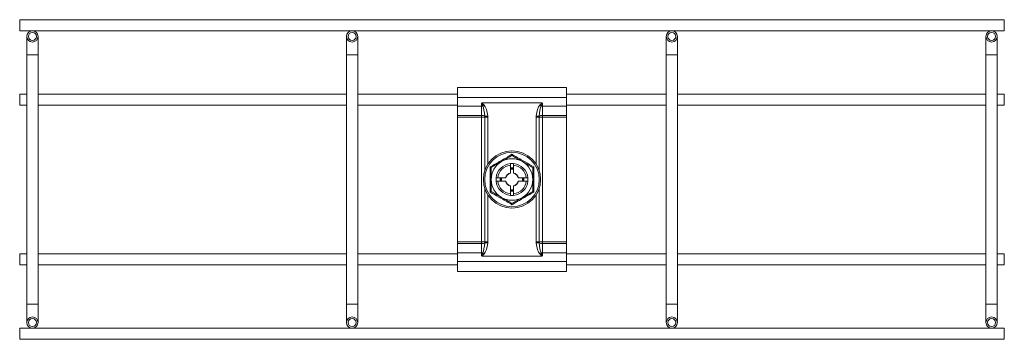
# Model space of a CAD drawing. Header units: millimetres. Extents: x 23 to 769, y -1121 to -186.
# Tile 2 of 3: x 461 to 769, y -967 to -867. Entities that reach past the tile are written whole.
import ezdxf

# ---------------------------------------------------------------- set-up
doc = ezdxf.new("R2010")
doc.units = ezdxf.units.MM

msp = doc.modelspace()

# ---------------------------------------------------------------- linework, layer by layer
at = {"color": 7, "linetype": 'Continuous', "lineweight": 15}
for p, q in [((768.94, -866.52), (460.94, -866.52)), ((460.94, -866.52), (460.94, -870.02)), ((768.94, -866.52), (768.94, -870.02)), ((460.94, -870.02), (768.94, -870.02)), ((463.19, -871.77), (463.19, -877.52)), ((466.69, -877.52), (466.69, -871.77)), ((563.19, -871.77), (563.19, -877.52)), ((566.69, -877.52), (566.69, -871.77)), ((663.19, -871.77), (663.19, -877.52)), ((666.69, -877.52), (666.69, -871.77)), ((763.19, -871.77), (763.19, -877.52)), ((766.69, -877.52), (766.69, -871.77)), ((463.19, -877.52), (463.19, -955.52)), ((466.69, -955.52), (466.69, -877.52)), ((563.19, -877.52), (563.19, -955.52)), ((566.69, -955.52), (566.69, -877.52)), ((663.19, -877.52), (663.19, -955.52)), ((666.69, -955.52), (666.69, -877.52)), ((763.19, -877.52), (763.19, -955.52)), ((766.69, -955.52), (766.69, -877.52)), ((463.19, -889.77), (460.94, -889.77)), ((460.94, -889.77), (460.94, -893.27)), ((563.19, -889.77), (466.69, -889.77)), ((597.94, -889.77), (566.69, -889.77)), ((597.94, -887.7), (631.94, -887.7)), ((597.94, -890.82), (597.94, -887.7)), ((631.94, -890.82), (631.94, -887.7)), ((663.19, -889.77), (631.94, -889.77)), ((763.19, -889.77), (666.69, -889.77)), ((768.94, -889.77), (766.69, -889.77)), ((768.94, -889.77), (768.94, -893.27)), ((597.94, -893.58), (597.94, -890.82)), ((597.94, -890.82), (631.94, -890.82)), ((605.44, -893.58), (605.44, -892.6)), ((624.37, -892.58), (605.51, -892.58)), ((623.67, -893.26), (624.37, -892.58)), ((624.44, -892.6), (624.44, -893.58)), ((631.94, -893.58), (631.94, -890.82)), ((460.94, -893.27), (463.19, -893.27)), ((466.69, -893.27), (563.19, -893.27)), ((566.69, -893.27), (597.94, -893.27)), ((597.94, -893.58), (605.44, -893.58)), ((597.94, -896.49), (597.94, -893.58)), ((605.44, -896.49), (605.44, -893.58)), ((624.44, -893.58), (631.94, -893.58)), ((624.44, -893.58), (624.44, -896.49)), ((631.94, -893.27), (663.19, -893.27)), ((631.94, -896.49), (631.94, -893.58)), ((666.69, -893.27), (763.19, -893.27)), ((766.69, -893.27), (768.94, -893.27)), ((597.94, -896.49), (605.44, -896.49)), ((597.94, -897.05), (597.94, -896.49)), ((597.94, -897.05), (605.44, -897.05)), ((597.94, -935.99), (597.94, -897.05)), ((605.44, -897.05), (605.44, -896.49)), ((605.44, -897.05), (606.41, -897.05)), ((605.44, -935.99), (605.44, -897.05)), ((606.41, -897.05), (606.4, -896.75)), ((606.41, -897.05), (607.38, -897.05)), ((607.36, -896.65), (607.38, -897.05)), ((622.51, -897.05), (622.53, -896.65)), ((623.47, -897.05), (622.51, -897.05)), ((623.48, -896.75), (623.47, -897.05)), ((624.44, -897.05), (623.47, -897.05)), ((624.44, -896.49), (631.94, -896.49)), ((624.44, -896.49), (624.44, -897.05)), ((624.44, -897.05), (624.44, -935.99)), ((624.44, -897.05), (631.94, -897.05)), ((631.94, -897.05), (631.94, -896.49)), ((631.94, -935.99), (631.94, -897.05)), ((614.44, -912.05), (614.44, -914.47)), ((615.44, -912.05), (615.44, -914.47)), ((612.89, -916.02), (610.47, -916.02)), ((612.89, -917.02), (610.47, -917.02)), ((619.41, -916.02), (616.99, -916.02)), ((619.41, -917.02), (616.99, -917.02)), ((614.44, -918.57), (614.44, -920.99)), ((615.44, -918.57), (615.44, -920.99)), ((597.94, -935.99), (605.44, -935.99)), ((597.94, -936.55), (597.94, -935.99)), ((605.44, -936.55), (605.44, -935.99)), ((605.44, -935.99), (606.41, -935.99)), ((606.4, -936.29), (606.41, -935.99)), ((606.41, -935.99), (607.38, -935.99)), ((607.38, -935.99), (607.36, -936.39)), ((623.47, -935.99), (622.51, -935.99)), ((622.53, -936.39), (622.51, -935.99)), ((623.47, -935.99), (623.48, -936.29)), ((624.44, -935.99), (623.47, -935.99)), ((624.44, -935.99), (624.44, -936.55)), ((624.44, -935.99), (631.94, -935.99)), ((631.94, -936.55), (631.94, -935.99)), ((597.94, -936.55), (605.44, -936.55)), ((597.94, -939.46), (597.94, -936.55)), ((605.44, -939.46), (605.44, -936.55)), ((624.44, -936.55), (624.44, -939.46)), ((624.44, -936.55), (631.94, -936.55)), ((631.94, -939.46), (631.94, -936.55)), ((463.19, -939.77), (460.94, -939.77)), ((460.94, -939.77), (460.94, -943.27)), ((563.19, -939.77), (466.69, -939.77)), ((597.94, -939.77), (566.69, -939.77)), ((597.94, -942.22), (597.94, -939.46)), ((597.94, -939.46), (605.44, -939.46)), ((597.94, -942.22), (631.94, -942.22)), ((597.94, -945.34), (597.94, -942.22)), ((605.44, -940.44), (605.44, -939.46)), ((606.21, -939.78), (605.51, -940.46)), ((605.51, -940.46), (624.37, -940.46)), ((624.44, -939.46), (624.44, -940.44)), ((624.44, -939.46), (631.94, -939.46)), ((631.94, -942.22), (631.94, -939.46)), ((663.19, -939.77), (631.94, -939.77)), ((631.94, -945.34), (631.94, -942.22)), ((763.19, -939.77), (666.69, -939.77)), ((768.94, -939.77), (766.69, -939.77)), ((768.94, -939.77), (768.94, -943.27)), ((460.94, -943.27), (463.19, -943.27)), ((466.69, -943.27), (563.19, -943.27)), ((566.69, -943.27), (597.94, -943.27)), ((597.94, -945.34), (631.94, -945.34)), ((631.94, -943.27), (663.19, -943.27)), ((666.69, -943.27), (763.19, -943.27)), ((766.69, -943.27), (768.94, -943.27)), ((463.19, -955.52), (463.19, -961.27)), ((466.69, -961.27), (466.69, -955.52)), ((563.19, -955.52), (563.19, -961.27)), ((566.69, -961.27), (566.69, -955.52)), ((663.19, -955.52), (663.19, -961.27)), ((666.69, -961.27), (666.69, -955.52)), ((763.19, -955.52), (763.19, -961.27)), ((766.69, -961.27), (766.69, -955.52)), ((768.94, -963.02), (460.94, -963.02)), ((460.94, -963.02), (460.94, -966.52)), ((768.94, -963.02), (768.94, -966.52)), ((460.94, -966.52), (768.94, -966.52))]:
    msp.add_line(p, q, dxfattribs=at)
at = {"color": 8, "linetype": 'Continuous', "lineweight": 15}
for p, q in [((463.19, -877.52), (466.69, -877.52)), ((563.19, -877.52), (566.69, -877.52)), ((663.19, -877.52), (666.69, -877.52)), ((763.19, -877.52), (766.69, -877.52)), ((606.41, -913.82), (606.41, -897.05)), ((607.38, -897.05), (607.38, -911.74)), ((622.51, -911.74), (622.51, -897.05)), ((623.47, -897.05), (623.47, -913.82)), ((614.44, -913.03), (614.94, -913)), ((614.94, -913.24), (614.44, -913.28)), ((614.94, -913), (615.44, -913.03)), ((615.44, -913.28), (614.94, -913.24)), ((606.41, -935.99), (606.41, -919.22)), ((614.44, -919.76), (615.44, -919.76)), ((615.44, -920.01), (614.44, -920.01)), ((623.47, -919.22), (623.47, -935.99)), ((607.38, -921.31), (607.38, -935.99)), ((622.51, -935.99), (622.51, -921.31)), ((463.19, -955.52), (466.69, -955.52)), ((563.19, -955.52), (566.69, -955.52)), ((663.19, -955.52), (666.69, -955.52)), ((763.19, -955.52), (766.69, -955.52))]:
    msp.add_line(p, q, dxfattribs=at)
at = {"color": 7, "linetype": 'Continuous', "lineweight": 15, "flags": 128}
for points in [[(605.83, -893.61), (605.87, -893.57), (605.92, -893.53), (605.96, -893.49), (606.01, -893.44), (606.06, -893.4), (606.11, -893.35), (606.16, -893.31), (606.21, -893.26)], [(624.06, -893.61), (624.01, -893.57), (623.97, -893.53), (623.92, -893.49), (623.87, -893.44), (623.82, -893.4), (623.77, -893.35), (623.72, -893.31), (623.67, -893.26)], [(606.4, -896.75), (606.45, -896.75), (606.53, -896.74), (606.64, -896.73), (606.76, -896.71), (606.89, -896.7), (607.04, -896.68), (607.2, -896.66), (607.36, -896.65)], [(623.48, -896.75), (623.43, -896.75), (623.35, -896.74), (623.25, -896.73), (623.13, -896.71), (622.99, -896.7), (622.84, -896.68), (622.69, -896.66), (622.53, -896.65)], [(606.4, -936.29), (606.45, -936.29), (606.53, -936.3), (606.64, -936.31), (606.76, -936.33), (606.89, -936.34), (607.04, -936.36), (607.2, -936.38), (607.36, -936.39)], [(623.48, -936.29), (623.43, -936.29), (623.35, -936.3), (623.25, -936.31), (623.13, -936.33), (622.99, -936.34), (622.84, -936.36), (622.69, -936.38), (622.53, -936.39)], [(605.83, -939.43), (605.87, -939.47), (605.92, -939.51), (605.96, -939.55), (606.01, -939.6), (606.06, -939.64), (606.11, -939.69), (606.16, -939.73), (606.21, -939.78)], [(624.06, -939.43), (624.01, -939.47), (623.97, -939.51), (623.92, -939.55), (623.87, -939.6), (623.82, -939.64), (623.77, -939.69), (623.72, -939.73), (623.67, -939.78)]]:
    msp.add_lwpolyline(points, dxfattribs=at)
at = {"color": 8, "linetype": 'Continuous', "lineweight": 15, "flags": 128}
for points in [[(611.45, -917.02), (611.43, -916.81), (611.45, -916.02)], [(611.7, -916.02), (611.68, -916.79), (611.7, -917.02)], [(618.18, -917.02), (618.21, -916.79), (618.18, -916.02)], [(618.43, -916.02), (618.45, -916.81), (618.43, -917.02)]]:
    msp.add_lwpolyline(points, dxfattribs=at)
at = {"color": 7, "linetype": 'Continuous', "lineweight": 15}
for centre, radius in [((464.94, -871.77), 1.75), ((464.94, -871.77), 1.25), ((564.94, -871.77), 1.75), ((564.94, -871.77), 1.25), ((664.94, -871.77), 1.75), ((664.94, -871.77), 1.25), ((764.94, -871.77), 1.75), ((764.94, -871.77), 1.25), ((614.94, -916.52), 8.95), ((614.94, -916.52), 8.54), ((464.94, -961.27), 1.75), ((464.94, -961.27), 1.25), ((564.94, -961.27), 1.75), ((564.94, -961.27), 1.25), ((664.94, -961.27), 1.75), ((664.94, -961.27), 1.25), ((764.94, -961.27), 1.75), ((764.94, -961.27), 1.25)]:
    msp.add_circle(centre, radius, dxfattribs=at)
for centre, radius, start, end in [((605.45, -896.09), 2.51, 81.2941, 90.1162), ((624.44, -896.09), 2.51, 89.8842, 98.7054), ((605.58, -897.86), 1.38, 53.3307, 95.5837), ((624.31, -897.86), 1.38, 84.4163, 126.6693), ((614.94, -916.52), 6.5, 120, 180), ((614.94, -916.52), 5, 95.7392, 174.2608), ((614.94, -916.52), 6.5, 60, 120), ((614.94, -916.52), 5, 5.7392, 84.2608), ((614.94, -916.52), 6.5, 360, 60), ((614.94, -916.52), 4.5, 96.3794, 173.6206), ((614.94, -916.52), 2.11, 103.7004, 166.2996), ((614.94, -916.52), 2.01, 104.4219, 165.6037), ((614.94, -916.52), 4.5, 6.3794, 83.6206), ((614.94, -916.52), 2.11, 13.7004, 76.2996), ((614.94, -916.52), 2.01, 14.4192, 75.6168), ((614.94, -916.52), 6.5, 180, 240), ((614.94, -916.52), 5, 185.7392, 264.2608), ((614.94, -916.52), 4.5, 186.3794, 263.6206), ((614.94, -916.52), 2.11, 193.7004, 256.2996), ((614.94, -916.52), 2.01, 194.4178, 255.5917), ((614.94, -916.52), 2.01, 284.3981, 345.6293), ((614.94, -916.52), 5, 275.7392, 354.2608), ((614.94, -916.52), 4.5, 276.3794, 353.6206), ((614.94, -916.52), 2.11, 283.7004, 346.2996), ((614.94, -916.52), 6.5, 300, 360), ((614.94, -916.52), 6.5, 240, 300), ((605.58, -935.18), 1.38, 264.4122, 306.675), ((624.31, -935.18), 1.38, 233.325, 275.5878), ((605.45, -936.95), 2.51, 269.876, 278.7137), ((624.44, -936.95), 2.51, 261.2867, 270.1236)]:
    msp.add_arc(centre, radius, start, end, dxfattribs=at)
for centre, major_axis, ratio, start_param, end_param in [((605.44, -898.19), (0, 4.96), 0.201437, 5.00585, 5.887629), ((605.44, -898.19), (0, 5.34), 0.374607, 5.00585, 5.887629), ((624.44, -898.19), (0, -5.34), 0.374607, 3.537149, 4.418928), ((624.44, -898.19), (0, 4.96), 0.201437, 0.395557, 1.277335), ((605.44, -934.85), (0, 4.96), 0.201437, 3.537149, 4.418928), ((624.44, -934.85), (0, 4.96), 0.201437, 1.864258, 2.746036), ((605.44, -934.85), (0, 5.34), 0.374607, 3.537149, 4.418928), ((624.44, -934.85), (0, -5.34), 0.374607, 5.00585, 5.887629)]:
    msp.add_ellipse(centre, major_axis=major_axis, ratio=ratio, start_param=start_param, end_param=end_param, dxfattribs=at)
for points, knots in [([(605.44, -892.6), (605.44, -892.6), (605.45, -892.6), (605.46, -892.59), (605.48, -892.58), (605.5, -892.58), (605.51, -892.58)], [0, 0, 0, 0, 0.100417, 0.258771, 0.597897, 1, 1, 1, 1]), ([(605.83, -893.61), (605.74, -893.35), (605.64, -893.05), (605.52, -892.73), (605.49, -892.65), (605.47, -892.62), (605.45, -892.61), (605.45, -892.6), (605.44, -892.6), (605.44, -892.6)], [0, 0, 0, 0, 0.761639, 0.877725, 0.949706, 0.984114, 0.991538, 0.997387, 1, 1, 1, 1]), ([(605.51, -892.58), (605.51, -892.58), (605.54, -892.59), (605.8, -892.8), (606.01, -893.04), (606.21, -893.26)], [0, 0, 0, 0, 0.005852, 0.088568, 1, 1, 1, 1]), ([(624.44, -892.6), (624.44, -892.6), (624.43, -892.61), (624.42, -892.61), (624.4, -892.65), (624.33, -892.81), (624.22, -893.14), (624.12, -893.43), (624.06, -893.61)], [0, 0, 0, 0, 0.00591, 0.013791, 0.034189, 0.124186, 0.481074, 1, 1, 1, 1]), ([(624.37, -892.58), (624.38, -892.58), (624.4, -892.58), (624.43, -892.59), (624.44, -892.6), (624.44, -892.6), (624.44, -892.6)], [0, 0, 0, 0, 0.455836, 0.774765, 0.899687, 1, 1, 1, 1]), ([(608.1, -912.57), (608.38, -912.42), (609.75, -911.64), (612.07, -910.32), (614.05, -909.15), (614.94, -908.62)], [0, 0, 0, 0, 0.120963, 0.606826, 1, 1, 1, 1]), ([(608.44, -912.77), (608.9, -912.5), (609.82, -911.97), (610.93, -911.33), (611.56, -910.97), (611.69, -910.89)], [0, 0, 0, 0, 0.434795, 0.879846, 1, 1, 1, 1]), ([(611.69, -910.89), (612.55, -910.4), (613.66, -909.75), (614.7, -909.15), (614.94, -909.01)], [0, 0, 0, 0, 0.769007, 1, 1, 1, 1]), ([(614.44, -911.55), (614.45, -911.54), (614.46, -911.54), (614.54, -911.54), (614.67, -911.53), (614.83, -911.52), (615, -911.52), (615.16, -911.52), (615.3, -911.53), (615.4, -911.54), (615.44, -911.54), (615.44, -911.55), (615.44, -911.55)], [0, 0, 0, 0, 0.106979, 0.213987, 0.321317, 0.428873, 0.53606, 0.64287, 0.749871, 0.857343, 0.96482, 1, 1, 1, 1]), ([(614.44, -911.55), (614.44, -911.55), (614.44, -911.56), (614.44, -911.65), (614.44, -911.77), (614.44, -911.92), (614.44, -912.01), (614.44, -912.05)], [0, 0, 0, 0, 0.2132636, 0.4264997, 0.6401946, 0.854922, 1, 1, 1, 1]), ([(614.94, -908.62), (614.94, -908.63), (614.94, -908.68), (614.94, -908.79), (614.94, -908.91), (614.94, -909), (614.94, -909.01), (614.94, -909.01)], [0, 0, 0, 0, 0.006847, 0.267577, 0.528634, 0.763834, 1, 1, 1, 1]), ([(614.94, -908.62), (615.21, -908.78), (616.58, -909.59), (618.88, -910.93), (620.88, -912.07), (621.78, -912.57)], [0, 0, 0, 0, 0.120964, 0.606826, 1, 1, 1, 1]), ([(614.94, -909.01), (615.4, -909.28), (616.32, -909.81), (617.43, -910.45), (618.06, -910.81), (618.19, -910.89)], [0, 0, 0, 0, 0.4347946, 0.8798503, 1, 1, 1, 1]), ([(615.44, -912.05), (615.44, -911.99), (615.44, -911.88), (615.44, -911.73), (615.44, -911.61), (615.44, -911.55), (615.44, -911.55), (615.44, -911.55)], [0, 0, 0, 0, 0.216257, 0.432532, 0.648142, 0.86252, 1, 1, 1, 1]), ([(618.19, -910.89), (619.05, -911.39), (620.16, -912.03), (621.2, -912.63), (621.44, -912.77)], [0, 0, 0, 0, 0.769005, 1, 1, 1, 1]), ([(608.1, -920.47), (608.11, -920.15), (608.12, -919.21), (608.13, -917.61), (608.13, -915.8), (608.12, -914.11), (608.11, -913.09), (608.1, -912.57)], [0, 0, 0, 0, 0.120864, 0.362777, 0.606917, 0.802958, 1, 1, 1, 1]), ([(608.1, -912.57), (608.11, -912.57), (608.15, -912.6), (608.25, -912.65), (608.35, -912.72), (608.43, -912.76), (608.44, -912.76), (608.44, -912.77)], [0, 0, 0, 0, 0.006844, 0.267587, 0.528632, 0.763838, 1, 1, 1, 1]), ([(608.44, -916.52), (608.44, -916.36), (608.44, -915.17), (608.44, -913.9), (608.44, -912.85), (608.44, -912.77)], [0, 0, 0, 0, 0.1279495, 0.9273577, 1, 1, 1, 1]), ([(615.44, -912.92), (615.44, -912.92), (615.43, -912.9), (615.34, -912.88), (615.21, -912.85), (615.05, -912.84), (614.88, -912.83), (614.72, -912.85), (614.58, -912.87), (614.48, -912.89), (614.45, -912.91), (614.44, -912.92), (614.44, -912.92)], [0, 0, 0, 0, 0.10794, 0.216017, 0.324986, 0.433116, 0.538642, 0.642429, 0.747117, 0.854385, 0.963325, 1, 1, 1, 1]), ([(614.44, -914.47), (614.44, -914.48), (614.44, -914.5), (614.44, -914.54), (614.44, -914.56), (614.44, -914.57), (614.44, -914.57), (614.44, -914.57)], [0, 0, 0, 0, 0.2092041, 0.4184713, 0.6250639, 0.8257875, 1, 1, 1, 1]), ([(615.44, -914.57), (615.44, -914.57), (615.44, -914.57), (615.44, -914.56), (615.44, -914.54), (615.44, -914.51), (615.44, -914.48), (615.44, -914.47)], [0, 0, 0, 0, 0.193096, 0.3861437, 0.5811685, 0.781551, 1, 1, 1, 1]), ([(621.44, -912.77), (621.45, -912.76), (621.46, -912.76), (621.53, -912.72), (621.64, -912.65), (621.73, -912.6), (621.78, -912.57), (621.78, -912.57)], [0, 0, 0, 0, 0.236167, 0.471365, 0.732411, 0.993156, 1, 1, 1, 1]), ([(621.44, -916.52), (621.44, -916.36), (621.44, -915.17), (621.44, -913.9), (621.44, -912.85), (621.44, -912.77)], [0, 0, 0, 0, 0.1279495, 0.9273577, 1, 1, 1, 1]), ([(621.78, -912.57), (621.78, -912.89), (621.76, -914.47), (621.75, -917.14), (621.77, -919.44), (621.78, -920.47)], [0, 0, 0, 0, 0.120966, 0.606825, 1, 1, 1, 1]), ([(608.44, -920.27), (608.44, -919.96), (608.44, -918.76), (608.44, -917.47), (608.44, -916.52)], [0, 0, 0, 0, 0.263901, 1, 1, 1, 1]), ([(609.97, -917.02), (609.97, -917.02), (609.97, -917.01), (609.96, -916.95), (609.95, -916.84), (609.94, -916.69), (609.94, -916.52), (609.94, -916.35), (609.95, -916.2), (609.96, -916.09), (609.97, -916.03), (609.97, -916.02), (609.97, -916.02)], [0, 0, 0, 0, 0.07215, 0.178934, 0.286056, 0.393582, 0.500917, 0.607784, 0.714625, 0.821923, 0.929481, 1, 1, 1, 1]), ([(610.47, -916.02), (610.41, -916.02), (610.3, -916.02), (610.15, -916.02), (610.03, -916.02), (609.98, -916.02), (609.97, -916.02), (609.97, -916.02)], [0, 0, 0, 0, 0.2162726, 0.4325281, 0.6481471, 0.862522, 1, 1, 1, 1]), ([(609.97, -917.02), (609.97, -917.02), (609.98, -917.02), (610.07, -917.02), (610.2, -917.02), (610.34, -917.02), (610.43, -917.02), (610.47, -917.02)], [0, 0, 0, 0, 0.213262, 0.426505, 0.640198, 0.854923, 1, 1, 1, 1]), ([(611.35, -916.02), (611.34, -916.03), (611.32, -916.04), (611.3, -916.12), (611.27, -916.25), (611.26, -916.41), (611.26, -916.58), (611.27, -916.74), (611.29, -916.88), (611.32, -916.98), (611.33, -917.02), (611.34, -917.02), (611.35, -917.02)], [0, 0, 0, 0, 0.107942, 0.21601, 0.324979, 0.433119, 0.538635, 0.642431, 0.747119, 0.854388, 0.963325, 1, 1, 1, 1]), ([(612.99, -916.02), (612.99, -916.02), (612.99, -916.02), (612.98, -916.02), (612.96, -916.02), (612.93, -916.02), (612.9, -916.02), (612.89, -916.02)], [0, 0, 0, 0, 0.193088, 0.386093, 0.58111, 0.78156, 1, 1, 1, 1]), ([(612.89, -917.02), (612.9, -917.02), (612.93, -917.02), (612.96, -917.02), (612.98, -917.02), (612.99, -917.02), (612.99, -917.02), (612.99, -917.02)], [0, 0, 0, 0, 0.2092041, 0.4184713, 0.6250639, 0.8257875, 1, 1, 1, 1]), ([(616.99, -916.02), (616.98, -916.02), (616.96, -916.02), (616.93, -916.02), (616.9, -916.02), (616.89, -916.02), (616.89, -916.02), (616.89, -916.02)], [0, 0, 0, 0, 0.20921, 0.418482, 0.625022, 0.825783, 1, 1, 1, 1]), ([(616.89, -917.02), (616.89, -917.02), (616.89, -917.02), (616.9, -917.02), (616.93, -917.02), (616.96, -917.02), (616.98, -917.02), (616.99, -917.02)], [0, 0, 0, 0, 0.193093, 0.386104, 0.581185, 0.781641, 1, 1, 1, 1]), ([(618.54, -917.02), (618.55, -917.01), (618.56, -917), (618.59, -916.92), (618.61, -916.79), (618.63, -916.63), (618.63, -916.46), (618.62, -916.3), (618.59, -916.16), (618.57, -916.06), (618.55, -916.02), (618.54, -916.02), (618.54, -916.02)], [0, 0, 0, 0, 0.1079391, 0.216016, 0.3249832, 0.4331219, 0.5386375, 0.6424331, 0.7471207, 0.8543878, 0.9633248, 1, 1, 1, 1]), ([(619.92, -916.02), (619.91, -916.02), (619.9, -916.02), (619.81, -916.02), (619.69, -916.02), (619.55, -916.02), (619.45, -916.02), (619.41, -916.02)], [0, 0, 0, 0, 0.213266, 0.426513, 0.64021, 0.854939, 1, 1, 1, 1]), ([(619.41, -917.02), (619.47, -917.02), (619.58, -917.02), (619.74, -917.02), (619.85, -917.02), (619.91, -917.02), (619.91, -917.02), (619.92, -917.02)], [0, 0, 0, 0, 0.216257, 0.432532, 0.648142, 0.86252, 1, 1, 1, 1]), ([(619.92, -916.02), (619.92, -916.03), (619.92, -916.04), (619.93, -916.12), (619.94, -916.25), (619.94, -916.41), (619.94, -916.58), (619.94, -916.74), (619.93, -916.88), (619.92, -916.98), (619.92, -917.02), (619.92, -917.02), (619.92, -917.02)], [0, 0, 0, 0, 0.106981, 0.213989, 0.321312, 0.428869, 0.536066, 0.642877, 0.74987, 0.857342, 0.96482, 1, 1, 1, 1]), ([(621.44, -920.27), (621.44, -919.96), (621.44, -918.76), (621.44, -917.47), (621.44, -916.52)], [0, 0, 0, 0, 0.263901, 1, 1, 1, 1]), ([(608.1, -920.47), (608.11, -920.47), (608.15, -920.44), (608.25, -920.39), (608.35, -920.32), (608.43, -920.28), (608.44, -920.28), (608.44, -920.27)], [0, 0, 0, 0, 0.006834, 0.267581, 0.52863, 0.763834, 1, 1, 1, 1]), ([(614.94, -924.42), (614.67, -924.26), (613.31, -923.45), (611, -922.11), (609, -920.98), (608.1, -920.47)], [0, 0, 0, 0, 0.120963, 0.606827, 1, 1, 1, 1]), ([(611.69, -922.15), (610.83, -921.65), (609.72, -921.01), (608.68, -920.41), (608.44, -920.27)], [0, 0, 0, 0, 0.769007, 1, 1, 1, 1]), ([(614.44, -918.47), (614.44, -918.47), (614.44, -918.47), (614.44, -918.48), (614.44, -918.5), (614.44, -918.54), (614.44, -918.56), (614.44, -918.57)], [0, 0, 0, 0, 0.1931, 0.386151, 0.58118, 0.78172, 1, 1, 1, 1]), ([(614.44, -920.12), (614.45, -920.12), (614.46, -920.14), (614.55, -920.16), (614.67, -920.19), (614.83, -920.2), (615, -920.21), (615.16, -920.19), (615.3, -920.17), (615.4, -920.15), (615.44, -920.13), (615.44, -920.12), (615.44, -920.12)], [0, 0, 0, 0, 0.107941, 0.216013, 0.324981, 0.433121, 0.538637, 0.642425, 0.747119, 0.854389, 0.963326, 1, 1, 1, 1]), ([(621.78, -920.47), (621.51, -920.62), (620.68, -921.09), (619.29, -921.88), (617.72, -922.78), (616.27, -923.63), (615.39, -924.15), (614.94, -924.42)], [0, 0, 0, 0, 0.120865, 0.36278, 0.606919, 0.802961, 1, 1, 1, 1]), ([(615.44, -918.57), (615.44, -918.56), (615.44, -918.54), (615.44, -918.5), (615.44, -918.48), (615.44, -918.47), (615.44, -918.47), (615.44, -918.47)], [0, 0, 0, 0, 0.209215, 0.418493, 0.62498, 0.825778, 1, 1, 1, 1]), ([(621.44, -920.27), (620.99, -920.54), (620.06, -921.07), (618.95, -921.71), (618.33, -922.07), (618.19, -922.15)], [0, 0, 0, 0, 0.434793, 0.879845, 1, 1, 1, 1]), ([(621.44, -920.27), (621.45, -920.28), (621.46, -920.28), (621.53, -920.32), (621.64, -920.39), (621.73, -920.44), (621.78, -920.47), (621.78, -920.47)], [0, 0, 0, 0, 0.23617, 0.471367, 0.732418, 0.993166, 1, 1, 1, 1]), ([(614.94, -924.03), (614.49, -923.76), (613.56, -923.23), (612.45, -922.59), (611.83, -922.23), (611.69, -922.15)], [0, 0, 0, 0, 0.434796, 0.879845, 1, 1, 1, 1]), ([(614.44, -920.99), (614.44, -921.05), (614.44, -921.16), (614.44, -921.31), (614.44, -921.43), (614.44, -921.49), (614.44, -921.49), (614.44, -921.5)], [0, 0, 0, 0, 0.21624, 0.432534, 0.648132, 0.862519, 1, 1, 1, 1]), ([(615.44, -921.5), (615.44, -921.5), (615.43, -921.5), (615.34, -921.5), (615.21, -921.51), (615.06, -921.52), (614.88, -921.52), (614.72, -921.52), (614.58, -921.51), (614.48, -921.5), (614.45, -921.5), (614.44, -921.5), (614.44, -921.5)], [0, 0, 0, 0, 0.106977, 0.21399, 0.32132, 0.428876, 0.536063, 0.642865, 0.749865, 0.857343, 0.964821, 1, 1, 1, 1]), ([(618.19, -922.15), (617.33, -922.64), (616.22, -923.29), (615.18, -923.89), (614.94, -924.03)], [0, 0, 0, 0, 0.769009, 1, 1, 1, 1]), ([(615.44, -921.5), (615.44, -921.49), (615.44, -921.48), (615.44, -921.39), (615.44, -921.27), (615.44, -921.12), (615.44, -921.03), (615.44, -920.99)], [0, 0, 0, 0, 0.213266, 0.426514, 0.640226, 0.854939, 1, 1, 1, 1]), ([(614.94, -924.03), (614.94, -924.03), (614.94, -924.04), (614.94, -924.13), (614.94, -924.25), (614.94, -924.36), (614.94, -924.41), (614.94, -924.42)], [0, 0, 0, 0, 0.236168, 0.471379, 0.732422, 0.993153, 1, 1, 1, 1]), ([(605.44, -940.44), (605.44, -940.44), (605.45, -940.43), (605.46, -940.43), (605.49, -940.39), (605.55, -940.23), (605.66, -939.9), (605.77, -939.61), (605.83, -939.43)], [0, 0, 0, 0, 0.00591, 0.013791, 0.034179, 0.124188, 0.481062, 1, 1, 1, 1]), ([(605.51, -940.46), (605.5, -940.46), (605.48, -940.46), (605.46, -940.45), (605.45, -940.44), (605.44, -940.44), (605.44, -940.44)], [0, 0, 0, 0, 0.455896, 0.774766, 0.899549, 1, 1, 1, 1]), ([(624.37, -940.46), (624.37, -940.46), (624.35, -940.45), (624.09, -940.24), (623.87, -940), (623.67, -939.78)], [0, 0, 0, 0, 0.005852, 0.088576, 1, 1, 1, 1]), ([(624.06, -939.43), (624.14, -939.69), (624.24, -939.99), (624.36, -940.31), (624.4, -940.39), (624.42, -940.42), (624.43, -940.43), (624.44, -940.44), (624.44, -940.44), (624.44, -940.44)], [0, 0, 0, 0, 0.76164, 0.877731, 0.949706, 0.984114, 0.99153, 0.997388, 1, 1, 1, 1]), ([(624.44, -940.44), (624.44, -940.44), (624.44, -940.44), (624.42, -940.45), (624.4, -940.46), (624.38, -940.46), (624.37, -940.46)], [0, 0, 0, 0, 0.100284, 0.258786, 0.597905, 1, 1, 1, 1])]:
    msp.add_open_spline(points, degree=3, knots=knots, dxfattribs=at)

doc.saveas('drawing.dxf')
